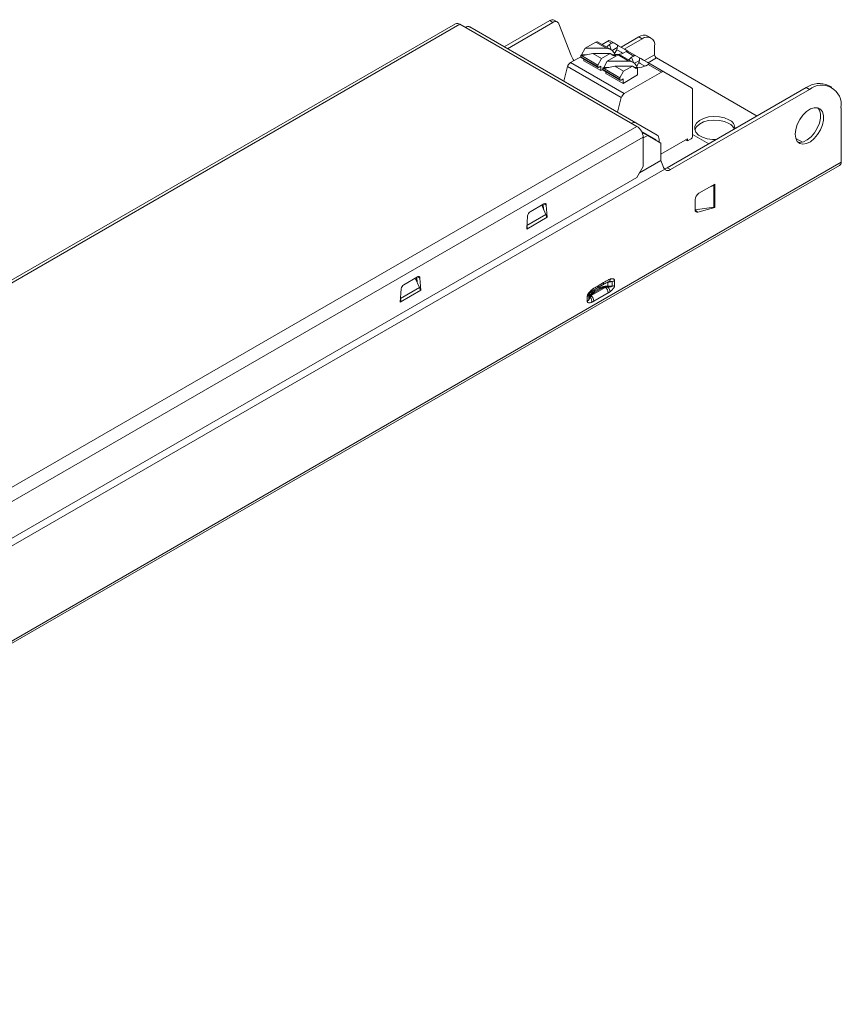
# Model space of a CAD drawing. Header units: millimetres. Extents: x -34 to 150, y 143 to 253.
# Tile 2 of 2: x 58 to 150, y 143 to 253. Entities that reach past the tile are written whole.
import ezdxf

# ---------------------------------------------------------------- set-up
doc = ezdxf.new("R2010")
doc.units = ezdxf.units.MM

msp = doc.modelspace()

# ---------------------------------------------------------------- linework, layer by layer
at = {"color": 7, "linetype": 'Continuous', "lineweight": 15}
for p, q in [((106.74, 252.67), (-11.77, 184.25)), ((107.24, 252.62), (-11.27, 184.2)), ((127.04, 241.19), (107.24, 252.62)), ((112.19, 250.1), (117.29, 253.04)), ((112.55, 249.89), (117.64, 252.84)), ((117.29, 253.04), (117.64, 252.84)), ((118.14, 252.89), (117.79, 253.09)), ((118.31, 252.68), (119.69, 249.11)), ((126.93, 241.59), (108.35, 252.32)), ((128.62, 251.1), (128.26, 251.3)), ((122.45, 250.63), (121.26, 249.94)), ((123.65, 249.94), (122.45, 250.63)), ((124.13, 249.8), (122.65, 250.65)), ((123.14, 250.37), (123.79, 250.75)), ((124.22, 250.5), (123.79, 250.75)), ((123.97, 250.36), (124.22, 250.5)), ((124.04, 250.77), (124.52, 250.5)), ((124.52, 250.5), (124.88, 250.29)), ((125.28, 250.06), (127.26, 251.2)), ((125.63, 249.85), (127.62, 251)), ((127.26, 251.2), (127.62, 251)), ((120.86, 249.22), (120.76, 249.16)), ((122.67, 248.06), (120.76, 249.16)), ((120.76, 249.16), (120.76, 248.99)), ((121.26, 249.94), (120.86, 249.22)), ((120.86, 249.1), (122.1, 249.36)), ((121.41, 249.22), (120.86, 249.22)), ((123.65, 249.94), (121.26, 249.94)), ((123.09, 248.79), (122.1, 249.36)), ((124.07, 249.36), (122.1, 249.36)), ((123.09, 248.79), (124.07, 249.36)), ((124.93, 249.2), (123.73, 248.51)), ((124.07, 249.36), (124.47, 249.1)), ((124.85, 250.01), (124.29, 249.68)), ((124.62, 249.22), (124.3, 249.22)), ((124.47, 249.1), (124.65, 249.2)), ((124.62, 249.22), (124.48, 249.46)), ((124.54, 249.34), (124.79, 249.76)), ((124.65, 249.2), (124.62, 249.22)), ((124.65, 249.03), (124.65, 249.2)), ((126.13, 248.51), (124.93, 249.2)), ((126.6, 248.37), (125.13, 249.22)), ((125.84, 249.56), (125.6, 249.42)), ((126.69, 249.07), (125.84, 249.56)), ((126.04, 249.62), (126.99, 249.07)), ((129.03, 250.18), (129.03, 249.21)), ((119.62, 248.34), (120.76, 248.99)), ((119.62, 248.34), (125.63, 244.87)), ((122.67, 247.89), (120.76, 248.99)), ((120.8, 248.9), (122.71, 247.8)), ((121.11, 248.72), (121.11, 248.54)), ((123.02, 247.44), (121.11, 248.54)), ((122.67, 248.06), (123.09, 248.79)), ((122.67, 247.89), (122.67, 248.06)), ((123.73, 248.51), (123.33, 247.79)), ((126.13, 248.51), (123.73, 248.51)), ((126.45, 248.93), (126.69, 249.07)), ((126.76, 248.26), (127.33, 248.58)), ((127.09, 247.79), (126.96, 248.03)), ((126.99, 249.07), (127.35, 248.86)), ((127.26, 248.34), (127.02, 247.92)), ((128.07, 247.99), (128.32, 248.13)), ((128.32, 248.13), (129.8, 247.28)), ((128.52, 248.19), (130.05, 247.3)), ((140.49, 242.35), (129.24, 248.85)), ((118.85, 246.25), (119.28, 247.88)), ((125.29, 244.41), (119.28, 247.88)), ((122.81, 247.81), (123.02, 247.93)), ((123.02, 247.44), (123.02, 247.93)), ((123.23, 247.57), (123.02, 247.44)), ((123.33, 247.79), (123.23, 247.73)), ((125.14, 246.63), (123.23, 247.73)), ((123.23, 247.73), (123.23, 247.57)), ((125.14, 246.46), (123.23, 247.57)), ((123.27, 247.47), (125.18, 246.37)), ((123.33, 247.67), (124.58, 247.93)), ((123.89, 247.79), (123.33, 247.79)), ((123.58, 247.29), (123.58, 247.12)), ((125.49, 246.01), (123.58, 247.12)), ((125.56, 247.36), (124.58, 247.93)), ((126.55, 247.93), (124.58, 247.93)), ((125.14, 246.63), (125.56, 247.36)), ((127.12, 246.95), (125.49, 246.01)), ((125.56, 247.36), (126.55, 247.93)), ((129.8, 247.28), (125.63, 244.87)), ((126.55, 247.93), (126.95, 247.67)), ((127.09, 247.79), (126.77, 247.79)), ((126.95, 247.67), (127.12, 247.77)), ((127.12, 247.77), (127.09, 247.79)), ((127.12, 246.95), (127.12, 247.77)), ((130.05, 247.3), (133.17, 245.5)), ((118.85, 246.26), (118.85, 246.26)), ((125.14, 246.46), (125.14, 246.63)), ((125.28, 246.38), (125.49, 246.5)), ((125.49, 246.01), (125.49, 246.5)), ((146, 245.53), (130.44, 236.55)), ((146.35, 245.33), (130.8, 236.35)), ((133.27, 240.05), (133.27, 245.27)), ((146, 245.53), (146.35, 245.33)), ((148.85, 245.57), (148.5, 245.78)), ((125.29, 244.41), (124.86, 242.78)), ((149.89, 237.17), (149.89, 243.28)), ((126.93, 241.59), (129.32, 240.21)), ((8.53, 172.78), (127.04, 241.19)), ((127.54, 240.66), (129.07, 239.78)), ((128.25, 240.19), (127.61, 240.51)), ((135.1, 239.24), (133.27, 240.3)), ((9.23, 171.55), (127.74, 239.97)), ((128.25, 240.19), (127.74, 239.9)), ((127.74, 236.7), (127.74, 239.97)), ((129.74, 239.33), (128.25, 240.19)), ((129.52, 239.46), (129.52, 239.75)), ((129.74, 238.09), (132.71, 239.81)), ((129.74, 237.38), (129.74, 239.33)), ((132.49, 239.69), (132.71, 239.56)), ((133.13, 239.81), (132.71, 239.56)), ((132.71, 239.56), (132.71, 239.81)), ((145.56, 239.43), (144.83, 239.85)), ((149.89, 237.17), (-12.75, 143.28)), ((129.74, 237.38), (127.33, 235.99)), ((129.74, 237.38), (129.94, 236.8)), ((-12.91, 142.92), (149.72, 236.8)), ((130.18, 236.41), (6.96, 165.28)), ((127.04, 235.47), (127.74, 236.7)), ((130.8, 236.35), (130.44, 236.55)), ((9.94, 167.88), (127.04, 235.47)), ((133.98, 233.7), (135.75, 234.72)), ((135.64, 234.59), (135.23, 234.42)), ((135.64, 234.59), (135.64, 232.16)), ((135.68, 234.68), (135.75, 234.64)), ((135.75, 234.72), (135.75, 232.11)), ((133.55, 231.9), (133.55, 232.97)), ((115.1, 231.64), (116.62, 232.51)), ((116.86, 231.32), (116.39, 232.38)), ((116.51, 232.45), (116.51, 232.1)), ((116.56, 232.48), (116.61, 231.89)), ((116.91, 232.38), (117.01, 231.02)), ((133.56, 231.87), (135.64, 232.16)), ((133.96, 231.93), (133.56, 231.82)), ((135.75, 232.11), (133.87, 231.6)), ((135.65, 232.16), (135.75, 232.11)), ((114.71, 229.7), (114.82, 231.18)), ((117.01, 231.02), (114.71, 229.7)), ((117.01, 231.02), (116.93, 231.07)), ((114.79, 229.74), (114.72, 229.78)), ((100.96, 223.47), (102.48, 224.35)), ((102.72, 223.16), (102.25, 224.21)), ((102.37, 224.29), (102.37, 223.93)), ((102.42, 224.31), (102.47, 223.72)), ((102.76, 224.21), (102.87, 222.86)), ((124.28, 223.84), (123.79, 223.72)), ((124.28, 223.84), (124.28, 223.31)), ((124.55, 223.93), (124.55, 223.4)), ((100.57, 221.53), (100.68, 223.01)), ((102.87, 222.86), (100.57, 221.53)), ((102.87, 222.86), (102.79, 222.91)), ((123.55, 223.18), (121.93, 222.25)), ((122.29, 222.74), (122.9, 223.09)), ((122.34, 222.64), (122.94, 222.98)), ((122.59, 223.09), (123.2, 223.44)), ((122.72, 223.36), (123.32, 223.71)), ((123.79, 223.72), (123.61, 223.67)), ((123.79, 223.72), (123.79, 223.31)), ((123.79, 223.31), (124.28, 223.31)), ((100.64, 221.57), (100.58, 221.61)), ((121.49, 221.63), (121.49, 222.16)), ((121.65, 221.79), (121.65, 222.32)), ((121.65, 221.79), (121.78, 222.15)), ((123.82, 222.55), (122.21, 221.62))]:
    msp.add_line(p, q, dxfattribs=at)
at = {"color": 8, "linetype": 'Continuous', "lineweight": 15}
for p, q in [((124.18, 249.76), (123.97, 250.36)), ((127.88, 248.55), (129.03, 249.21)), ((126.66, 248.33), (126.45, 248.93)), ((128.31, 248.31), (129.24, 248.85)), ((129.07, 239.78), (127.54, 240.66)), ((116.91, 232.38), (116.65, 232.53)), ((133.57, 231.78), (133.87, 231.6)), ((116.86, 231.32), (114.74, 230.1)), ((102.76, 224.21), (102.51, 224.36)), ((102.72, 223.16), (100.6, 221.93)), ((122.29, 222.74), (122.29, 222.91)), ((122.9, 223.09), (122.9, 223.26)), ((121.72, 222.45), (121.65, 222.32)), ((121.78, 222.15), (121.78, 222.52))]:
    msp.add_line(p, q, dxfattribs=at)
at = {"color": 7, "linetype": 'Continuous', "lineweight": 15, "flags": 128}
for points in [[(117.64, 252.84), (117.75, 252.89), (117.86, 252.92), (117.96, 252.93), (118.05, 252.92), (118.13, 252.89), (118.21, 252.84), (118.26, 252.77), (118.31, 252.68)], [(123.67, 250.06), (123.72, 250.15), (123.97, 250.36)], [(126.04, 249.62), (125.73, 249.8), (125.32, 250.03), (125, 250.22), (124.87, 250.29)], [(119.99, 248.55), (119.91, 248.67), (119.69, 249.11)], [(125.48, 249.36), (125.27, 249.49), (124.94, 249.67), (124.78, 249.77)], [(126.15, 248.63), (126.2, 248.72), (126.45, 248.93)], [(127.26, 248.34), (127.42, 248.24), (127.74, 248.06), (127.96, 247.93)], [(127.34, 248.87), (127.48, 248.79), (127.79, 248.61), (128.2, 248.37), (128.51, 248.19)], [(144.76, 240.32), (144.82, 240.85), (144.99, 241.41), (145.27, 241.96), (145.62, 242.45), (146.03, 242.86), (146.46, 243.14), (146.89, 243.28), (147.27, 243.27), (147.59, 243.12), (147.81, 242.82), (147.93, 242.4), (147.93, 241.9), (147.81, 241.35), (147.59, 240.8), (147.27, 240.27), (146.89, 239.82), (146.46, 239.47), (146.03, 239.26), (145.62, 239.19), (145.27, 239.27), (144.99, 239.5), (144.82, 239.86), (144.76, 240.32)], [(147.29, 243.27), (147.46, 243.02), (147.58, 242.61), (147.58, 242.11), (147.46, 241.56), (147.23, 241), (146.92, 240.48), (146.53, 240.02), (146.11, 239.68), (145.68, 239.46), (145.27, 239.39), (145.07, 239.42)], [(135.92, 239.71), (135.52, 239.72), (134.92, 239.8), (134.39, 239.97), (133.95, 240.22), (133.65, 240.53), (133.51, 240.88), (133.53, 241.23), (133.71, 241.57), (134.05, 241.86), (134.51, 242.09), (135.07, 242.25), (135.67, 242.31), (136.28, 242.27), (136.85, 242.14), (137.34, 241.93), (137.34, 241.93)], [(137.34, 241.52), (136.85, 241.73), (136.28, 241.86), (135.67, 241.9), (135.07, 241.84), (134.51, 241.69), (134.05, 241.45), (133.71, 241.16), (133.53, 240.82), (133.52, 240.8)], [(116.62, 232.51), (116.68, 232.54), (116.73, 232.55), (116.77, 232.55), (116.82, 232.54), (116.85, 232.51), (116.88, 232.48), (116.9, 232.43), (116.91, 232.38)], [(133.87, 231.6), (133.8, 231.59), (133.74, 231.6), (133.69, 231.62), (133.64, 231.65), (133.6, 231.69), (133.58, 231.75), (133.56, 231.82), (133.55, 231.9)], [(102.48, 224.35), (102.53, 224.37), (102.58, 224.39), (102.63, 224.39), (102.67, 224.37), (102.71, 224.35), (102.74, 224.31), (102.75, 224.27), (102.76, 224.21)]]:
    msp.add_lwpolyline(points, dxfattribs=at)
at = {"color": 7, "linetype": 'Continuous', "lineweight": 15}
for centre, radius, start, end in [((106.94, 252.21), 0.503, 54.3824, 114.3071), ((117.58, 252.64), 0.493, 65.02, 126.2904), ((108.14, 251.86), 0.503, 65.686, 125.6182), ((127.85, 250.39), 1.01, 65.6929, 125.6176), ((122.57, 250.46), 0.201, 65.6929, 125.6176), ((123.94, 250.54), 0.251, 65.686, 125.6182), ((124.36, 250.25), 0.295, 58.2266, 119.8189), ((128.17, 250.32), 0.873, 350.786, 129.2033), ((123.61, 248.91), 1.02, 31.9936, 88.0063), ((124.79, 251), 1.77, 263.5867, 297.2093), ((125.05, 249.03), 0.201, 65.6929, 125.6176), ((126, 249.37), 0.253, 81.3984, 129.4191), ((126.84, 248.82), 0.295, 58.2266, 119.8189), ((129.49, 249.23), 0.461, 182.6055, 237.3945), ((120.04, 247.68), 0.782, 122.8922, 165.4815), ((120.85, 248.98), 0.0959, 172.7442, 235.9436), ((126.09, 247.48), 1.02, 31.9936, 88.0063), ((127.26, 249.57), 1.77, 263.5867, 297.2093), ((128.48, 247.94), 0.253, 81.3984, 129.4191), ((122.75, 247.88), 0.0873, 170.786, 309.2033), ((123.33, 247.55), 0.0959, 172.7442, 235.9436), ((129.95, 247.07), 0.251, 65.686, 125.6182), ((125.23, 246.45), 0.0873, 170.786, 309.2033), ((147.46, 243.49), 2.51, 65.6929, 125.6176), ((147.73, 243.63), 2.18, 350.786, 129.2033), ((126.05, 244.21), 0.782, 122.8922, 165.4815), ((133.02, 245.3), 0.252, 354.3796, 54.302), ((126.72, 241.13), 0.503, 65.686, 125.6182), ((136.96, 240.96), 1.04, 356.7943, 68.3375), ((136.8, 240.4), 1.25, 22.805, 64.19), ((126.21, 239.9), 1.54, 2.6055, 57.3945), ((128.96, 239.61), 0.2, 17.9528, 58.1474), ((129.02, 239.8), 0.503, 354.3796, 54.302), ((132.96, 240.07), 0.307, 302.6055, 357.3945), ((149.5, 237.13), 0.394, 305.0133, 6.2988), ((134.48, 232.93), 0.922, 122.6055, 177.3945), ((135.32, 235.38), 0.854, 291.859, 299.8323), ((115.44, 231.11), 0.622, 122.8009, 174.311), ((101.3, 222.95), 0.622, 122.8009, 174.311), ((122.89, 222.51), 0.938, 2.8931, 45.4807), ((124.17, 224.08), 0.781, 277.9773, 298.8889), ((121.28, 221.58), 0.938, 2.893, 45.4808)]:
    msp.add_arc(centre, radius, start, end, dxfattribs=at)
at = {"color": 8, "linetype": 'Continuous', "lineweight": 15}
msp.add_arc((123.03, 223.68), 0.293, 304.6467, 6.6661, dxfattribs=at)
at = {"color": 7, "linetype": 'Continuous', "lineweight": 15}
for points in [[(124.88, 250.29), (124.87, 250.2), (124.86, 250.1), (124.85, 250.01)], [(124.85, 250.01), (124.83, 249.93), (124.81, 249.85), (124.79, 249.76)], [(127.33, 248.58), (127.3, 248.5), (127.28, 248.42), (127.26, 248.34)], [(127.35, 248.86), (127.34, 248.77), (127.33, 248.68), (127.33, 248.58)], [(130.18, 236.41), (130.07, 236.51), (129.99, 236.65), (129.94, 236.8)], [(130.44, 236.55), (130.33, 236.49), (130.23, 236.45), (130.13, 236.45)], [(135.64, 232.16), (135.68, 232.17), (135.71, 232.18), (135.75, 232.19)], [(116.94, 230.98), (116.94, 231.09), (116.91, 231.2), (116.86, 231.32)], [(123.79, 223.72), (123.79, 223.75), (123.79, 223.77), (123.8, 223.77)], [(123.8, 223.77), (123.86, 223.78), (123.93, 223.8), (123.99, 223.81)], [(124.55, 223.93), (124.47, 223.88), (124.38, 223.85), (124.28, 223.84)], [(102.8, 222.82), (102.8, 222.92), (102.77, 223.04), (102.72, 223.16)], [(122.29, 222.74), (122.29, 222.71), (122.31, 222.66), (122.34, 222.64)], [(122.94, 222.98), (122.91, 223.01), (122.9, 223.05), (122.9, 223.09)], [(123.55, 223.18), (123.32, 223.15), (123.11, 223.08), (122.94, 222.98)], [(123.79, 223.31), (123.79, 223.28), (123.78, 223.24), (123.79, 223.21)], [(121.49, 222.16), (121.57, 222.21), (121.62, 222.26), (121.65, 222.32)], [(121.49, 221.63), (121.57, 221.68), (121.62, 221.73), (121.65, 221.79)], [(121.78, 222.15), (121.78, 222.12), (121.8, 222.09), (121.83, 222.08)], [(121.93, 222.25), (121.89, 222.19), (121.86, 222.13), (121.83, 222.08)], [(122.34, 222.64), (122.17, 222.54), (122.03, 222.4), (121.93, 222.25)]]:
    msp.add_open_spline(points, degree=3, dxfattribs=at)
for points, knots in [([(130.8, 236.35), (130.68, 236.28), (130.55, 236.24), (130.33, 236.26), (130.24, 236.32), (130.18, 236.41)], [0, 0, 0, 0, 0.5, 0.5, 1, 1, 1, 1]), ([(114.74, 230.06), (114.75, 230.01), (114.78, 229.9), (114.79, 229.79), (114.79, 229.74)], [0, 0, 0, 0, 0.450915, 1, 1, 1, 1]), ([(123.19, 223.43), (123.33, 223.52), (123.57, 223.66), (123.75, 223.74), (123.83, 223.77)], [0, 0, 0, 0, 0.595775, 1, 1, 1, 1]), ([(123.32, 223.71), (123.4, 223.76), (123.53, 223.83), (123.71, 223.93), (123.84, 224.01), (123.98, 224.07), (124.06, 224.09), (124.09, 224.11)], [0, 0, 0, 0, 0.328487, 0.48866, 0.685045, 0.855207, 1, 1, 1, 1]), ([(123.91, 223.81), (123.91, 223.81), (123.87, 223.78), (123.83, 223.77), (123.8, 223.77)], [0, 0, 0, 0, 0.138123, 1, 1, 1, 1]), ([(123.99, 223.81), (124.07, 223.83), (124.13, 223.84), (124.24, 223.85), (124.29, 223.85), (124.28, 223.84)], [0, 0, 0, 0, 0.5, 0.5, 1, 1, 1, 1]), ([(124.09, 224.11), (124.12, 224.11), (124.16, 224.13), (124.26, 224.14), (124.36, 224.14), (124.45, 224.11), (124.5, 224.07), (124.54, 224.01), (124.54, 223.96), (124.55, 223.93)], [0, 0, 0, 0, 0.112026, 0.231033, 0.498622, 0.633738, 0.751421, 0.872077, 1, 1, 1, 1]), ([(121.49, 222.16), (121.49, 222.18), (121.5, 222.21), (121.5, 222.26), (121.52, 222.31), (121.54, 222.38), (121.59, 222.46), (121.67, 222.59), (121.77, 222.7), (121.87, 222.8), (121.92, 222.84), (121.94, 222.87)], [0, 0, 0, 0, 0.0661584, 0.1291655, 0.1900569, 0.2499777, 0.3676708, 0.5015356, 0.7625717, 0.8838986, 1, 1, 1, 1]), ([(121.67, 222.38), (121.68, 222.4), (121.71, 222.45), (121.8, 222.55), (121.87, 222.62), (121.93, 222.67)], [0, 0, 0, 0, 0.18476, 0.429234, 1, 1, 1, 1]), ([(122.29, 222.74), (122.26, 222.72), (122.2, 222.68), (122.12, 222.62), (122.05, 222.56), (121.98, 222.48), (121.92, 222.41), (121.86, 222.32), (121.81, 222.24), (121.79, 222.18), (121.78, 222.15)], [0, 0, 0, 0, 0.122181, 0.2450508, 0.3686692, 0.4930946, 0.6183848, 0.7445959, 0.871783, 1, 1, 1, 1]), ([(121.91, 222.65), (122.02, 222.73), (122.24, 222.9), (122.47, 223.02), (122.59, 223.09)], [0, 0, 0, 0, 0.473585, 1, 1, 1, 1]), ([(121.94, 222.87), (121.97, 222.89), (122.03, 222.94), (122.12, 223), (122.23, 223.07), (122.34, 223.14), (122.51, 223.24), (122.63, 223.31), (122.72, 223.36)], [0, 0, 0, 0, 0.105976, 0.226266, 0.361293, 0.511353, 0.671538, 1, 1, 1, 1]), ([(123.79, 223.31), (123.75, 223.31), (123.66, 223.31), (123.54, 223.29), (123.42, 223.28), (123.3, 223.25), (123.19, 223.22), (123.09, 223.18), (122.99, 223.14), (122.93, 223.1), (122.9, 223.09)], [0, 0, 0, 0, 0.128217, 0.255404, 0.381615, 0.506905, 0.631331, 0.754949, 0.877819, 1, 1, 1, 1]), ([(123.79, 223.21), (123.77, 223.21), (123.72, 223.2), (123.66, 223.19), (123.59, 223.18), (123.56, 223.18), (123.55, 223.18)], [0, 0, 0, 0, 0.250099, 0.536079, 0.84881, 1, 1, 1, 1]), ([(124.28, 223.31), (124.29, 223.3), (124.27, 223.29), (124.21, 223.27), (124.16, 223.26), (124.02, 223.23), (123.9, 223.22), (123.79, 223.21)], [0, 0, 0, 0, 0.25, 0.25, 0.5, 0.5, 1, 1, 1, 1]), ([(124.05, 222.7), (124.04, 222.77), (124.01, 222.86), (123.92, 223.04), (123.86, 223.13), (123.79, 223.21)], [0, 0, 0, 0, 0.5, 0.5, 1, 1, 1, 1]), ([(124.05, 222.7), (124.02, 222.68), (123.98, 222.65), (123.9, 222.6), (123.85, 222.57), (123.82, 222.55)], [0, 0, 0, 0, 0.29938, 0.632508, 1, 1, 1, 1]), ([(124.55, 223.4), (124.55, 223.38), (124.54, 223.34), (124.53, 223.29), (124.51, 223.23), (124.48, 223.16), (124.43, 223.08), (124.36, 222.98), (124.26, 222.87), (124.16, 222.79), (124.09, 222.73), (124.06, 222.71), (124.05, 222.7)], [0, 0, 0, 0, 0.0711739, 0.1356375, 0.2002327, 0.2716081, 0.3801285, 0.5010946, 0.6678204, 0.8592721, 0.9397465, 1, 1, 1, 1]), ([(100.6, 221.89), (100.61, 221.84), (100.64, 221.73), (100.64, 221.63), (100.64, 221.57)], [0, 0, 0, 0, 0.4509154, 1, 1, 1, 1]), ([(121.99, 221.51), (121.97, 221.5), (121.94, 221.49), (121.86, 221.46), (121.77, 221.44), (121.66, 221.43), (121.58, 221.45), (121.53, 221.5), (121.51, 221.54), (121.49, 221.58), (121.49, 221.62), (121.49, 221.63)], [0, 0, 0, 0, 0.0776487, 0.1633954, 0.3410234, 0.4993794, 0.7170401, 0.7897926, 0.8581941, 0.9259037, 1, 1, 1, 1]), ([(121.65, 222.32), (121.65, 222.32), (121.65, 222.32), (121.65, 222.32), (121.65, 222.32), (121.65, 222.33), (121.65, 222.33), (121.66, 222.35), (121.66, 222.37), (121.67, 222.38), (121.67, 222.39)], [0, 0, 0, 0, 0.026301, 0.050542, 0.074514, 0.100064, 0.161405, 0.242484, 0.807773, 1, 1, 1, 1]), ([(121.83, 222.08), (121.81, 222.04), (121.79, 222), (121.77, 221.96), (121.76, 221.94), (121.75, 221.93), (121.74, 221.91), (121.73, 221.89), (121.72, 221.87), (121.71, 221.86), (121.7, 221.84), (121.69, 221.83), (121.68, 221.82), (121.68, 221.81), (121.68, 221.81), (121.67, 221.8), (121.67, 221.79), (121.66, 221.79), (121.66, 221.79), (121.66, 221.78), (121.66, 221.78), (121.65, 221.78), (121.65, 221.78), (121.65, 221.77), (121.65, 221.78), (121.65, 221.78), (121.65, 221.78), (121.65, 221.78), (121.65, 221.78), (121.65, 221.78), (121.65, 221.78), (121.65, 221.79), (121.65, 221.79), (121.65, 221.79)], [0.1173208, 0.1173208, 0.1173208, 0.1173208, 0.2357916, 0.2357916, 0.2357916, 0.295027, 0.295027, 0.295027, 0.3542624, 0.3542624, 0.3542624, 0.4134978, 0.4134978, 0.4134978, 0.4431155, 0.4431155, 0.4431155, 0.4727332, 0.4727332, 0.4727332, 0.5023509, 0.5023509, 0.5023509, 0.5319686, 0.5319686, 0.5319686, 0.5615863, 0.5615863, 0.5615863, 0.5763952, 0.5763952, 0.5763952, 0.5883605, 0.5883605, 0.5883605, 0.5883605]), ([(121.99, 221.51), (122, 221.55), (122, 221.6), (121.99, 221.65), (121.99, 221.7), (121.98, 221.75), (121.96, 221.8), (121.95, 221.85), (121.93, 221.9), (121.91, 221.95), (121.88, 221.99), (121.86, 222.04), (121.83, 222.08)], [0.0000287, 0.0000287, 0.0000287, 0.0000287, 0.249992, 0.249992, 0.249992, 0.4999839, 0.4999839, 0.4999839, 0.7499759, 0.7499759, 0.7499759, 0.9999477, 0.9999477, 0.9999477, 0.9999477]), ([(122.21, 221.62), (122.17, 221.6), (122.1, 221.56), (122.03, 221.53), (121.99, 221.51)], [0, 0, 0, 0, 0.531998, 1, 1, 1, 1])]:
    msp.add_open_spline(points, degree=3, knots=knots, dxfattribs=at)
at = {"color": 8, "linetype": 'Continuous', "lineweight": 15}
for points, knots in [([(124.09, 224.11), (124.08, 224.06), (124.06, 223.97), (123.99, 223.87), (123.94, 223.83), (123.91, 223.81)], [0, 0, 0, 0, 0.34373, 0.699407, 1, 1, 1, 1]), ([(121.94, 222.87), (121.95, 222.83), (121.96, 222.77), (121.95, 222.7), (121.93, 222.68), (121.92, 222.67)], [0, 0, 0, 0, 0.398013, 0.820317, 1, 1, 1, 1]), ([(122.72, 223.36), (122.71, 223.31), (122.7, 223.2), (122.65, 223.11), (122.6, 223.1), (122.59, 223.09)], [0, 0, 0, 0, 0.4538552, 0.9077104, 1, 1, 1, 1])]:
    msp.add_open_spline(points, degree=3, knots=knots, dxfattribs=at)

doc.saveas('drawing.dxf')
